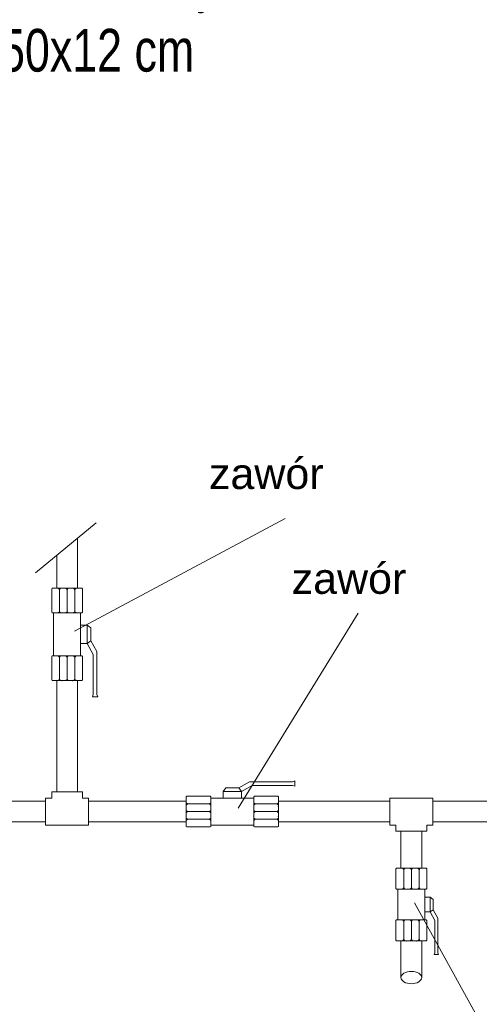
# Model space of a CAD drawing. Header units: inches. Extents: x 57112 to 98566, y -51777 to -16564.
# Tile 23 of 138: x 71319 to 71454, y -21136 to -20848. Entities that reach past the tile are written whole.
import ezdxf

# ---------------------------------------------------------------- set-up
doc = ezdxf.new("R2010")
doc.units = ezdxf.units.IN
doc.header["$MEASUREMENT"] = 0
doc.layers.get('0').update_dxf_attribs({"color": 251, "lineweight": 0})
doc.layers.add('p--opisy dodatkowe', color=251, linetype='Continuous', lineweight=0)
doc.layers.add('p--opisy pomieszczeń', color=250, linetype='Continuous', lineweight=0)
doc.styles.add('1-50', font='arial.ttf', dxfattribs={"width": 0.75, "height": 12.5})
doc.styles.get("Standard").update_dxf_attribs({"font": 'arial.ttf', "width": 0.75})

# ---------------------------------------------------------------- blocks, each defined once
blk = doc.blocks.new('A$C6761DF6A')
for p, q in [((256.6, 1714), (354.9, 1795.1)), ((319.7, 1619.2), (662.3, 1802.3)), ((324.8, 1688.7), (324.8, 1770.2)), ((291.1, 1742.4), (291.1, 1688.7)), ((283.9, 1688.7), (282.9, 1687.7)), ((282.9, 1687.7), (282.9, 1649.7)), ((331.9, 1688.7), (283.9, 1688.7)), ((324.8, 1688.7), (291.1, 1688.7)), ((295.4, 1686.7), (293.5, 1688.7)), ((295.4, 1686.7), (297.4, 1688.7)), ((295.4, 1686.7), (295.4, 1650.7)), ((307.9, 1686.7), (306, 1688.7)), ((307.9, 1686.7), (309.9, 1688.7)), ((307.9, 1686.7), (307.9, 1650.7)), ((320.4, 1686.7), (318.5, 1688.7)), ((320.4, 1686.7), (322.4, 1688.7)), ((320.4, 1686.7), (320.4, 1650.7)), ((332.9, 1687.7), (331.9, 1688.7)), ((332.9, 1687.7), (332.9, 1649.7)), ((283.9, 1648.7), (282.9, 1649.7)), ((295.4, 1650.7), (293.5, 1648.7)), ((295.4, 1650.7), (297.4, 1648.7)), ((307.9, 1650.7), (306, 1648.7)), ((307.9, 1650.7), (309.9, 1648.7)), ((320.4, 1650.7), (318.5, 1648.7)), ((320.4, 1650.7), (322.4, 1648.7)), ((331.9, 1648.7), (332.9, 1649.7)), ((329.9, 1648.7), (283.9, 1648.7)), ((285.9, 1648.7), (285.9, 1578.7)), ((331.9, 1648.7), (329.9, 1648.7)), ((329.9, 1648.7), (329.9, 1578.7)), ((329.9, 1648.7), (329.9, 1648.7)), ((329.9, 1648.7), (329.9, 1613.7)), ((585.6, 1331.3), (780.7, 1648.1)), ((340.4, 1628.7), (329.9, 1628.7)), ((340.4, 1613.7), (340.4, 1628.7)), ((340.4, 1628.7), (340.4, 1598.7)), ((340.4, 1628.7), (340.4, 1624.2)), ((346.4, 1624.2), (340.4, 1628.7)), ((346.4, 1624.2), (346.4, 1603.2)), ((340.4, 1598.7), (340.4, 1603.2)), ((346.4, 1603.2), (340.4, 1598.7)), ((346.4, 1603.2), (356.4, 1585.8)), ((340.4, 1598.7), (329.9, 1598.7)), ((340.4, 1598.7), (350.4, 1581.3)), ((356.4, 1585.8), (356.4, 1515.8)), ((282.9, 1577.7), (283.9, 1578.7)), ((282.9, 1539.7), (282.9, 1577.7)), ((283.9, 1578.7), (331.9, 1578.7)), ((295.4, 1576.7), (293.5, 1578.7)), ((295.4, 1576.7), (297.4, 1578.7)), ((295.4, 1540.7), (295.4, 1576.7)), ((316.3, 1578.7), (299.7, 1578.7)), ((307.9, 1576.7), (306, 1578.7)), ((320.4, 1578.7), (307.9, 1578.7)), ((307.9, 1576.7), (309.9, 1578.7)), ((307.9, 1540.7), (307.9, 1576.7)), ((320.4, 1576.7), (318.5, 1578.7)), ((320.4, 1576.7), (322.4, 1578.7)), ((320.4, 1540.7), (320.4, 1576.7)), ((331.9, 1578.7), (332.9, 1577.7)), ((332.9, 1577.7), (332.9, 1539.7)), ((350.4, 1581.3), (350.4, 1515.8)), ((282.9, 1539.7), (283.9, 1538.7)), ((307.9, 1538.7), (283.9, 1538.7)), ((324.9, 1538.7), (290.9, 1538.7)), ((291.1, 1538.7), (291.1, 1357.7)), ((295.4, 1540.7), (293.5, 1538.7)), ((295.4, 1540.7), (297.4, 1538.7)), ((307.9, 1538.7), (295.4, 1538.7)), ((307.9, 1540.7), (306, 1538.7)), ((307.9, 1540.7), (309.9, 1538.7)), ((320.4, 1538.7), (307.9, 1538.7)), ((320.4, 1540.7), (318.5, 1538.7)), ((320.4, 1540.7), (322.4, 1538.7)), ((331.9, 1538.7), (320.4, 1538.7)), ((324.8, 1357.7), (324.8, 1538.7)), ((331.9, 1538.7), (332.9, 1539.7)), ((350.4, 1515.8), (349, 1512)), ((357.7, 1512), (349, 1512)), ((356.4, 1515.8), (357.7, 1512)), ((565.8, 1364.2), (561.3, 1358.2)), ((565.8, 1364.2), (586.8, 1364.2)), ((586.8, 1364.2), (604.2, 1374.2)), ((586.8, 1364.2), (591.3, 1358.2)), ((591.3, 1358.2), (608.7, 1368.2)), ((604.2, 1374.2), (674.2, 1374.2)), ((608.7, 1368.2), (674.2, 1368.2)), ((674.2, 1374.2), (678, 1375.5)), ((674.2, 1368.2), (678, 1366.8)), ((678, 1375.5), (678, 1366.8)), ((272.9, 1347.7), (272.9, 1303.7)), ((272.9, 1347.7), (282.9, 1347.7)), ((282.9, 1347.7), (282.9, 1357.7)), ((332.9, 1357.7), (282.9, 1357.7)), ((324.9, 1357.7), (290.9, 1357.7)), ((324.8, 1357.7), (291.1, 1357.7)), ((332.9, 1347.7), (332.9, 1357.7)), ((342.9, 1347.7), (332.9, 1347.7)), ((342.9, 1347.7), (342.9, 1303.7)), ((502.3, 1350.7), (501.3, 1349.7)), ((501.3, 1349.7), (501.3, 1301.7)), ((502.3, 1350.7), (540.3, 1350.7)), ((541.3, 1349.7), (540.3, 1350.7)), ((541.3, 1349.7), (541.3, 1347.7)), ((541.3, 1347.7), (611.3, 1347.7)), ((541.3, 1347.7), (541.3, 1301.7)), ((541.3, 1347.7), (541.3, 1347.7)), ((541.3, 1347.7), (576.3, 1347.7)), ((576.3, 1358.2), (561.3, 1358.2)), ((561.3, 1358.2), (591.3, 1358.2)), ((561.3, 1358.2), (561.3, 1347.7)), ((561.3, 1358.2), (565.8, 1358.2)), ((591.3, 1358.2), (586.8, 1358.2)), ((591.3, 1358.2), (591.3, 1347.7)), ((611.3, 1349.7), (612.3, 1350.7)), ((611.3, 1301.7), (611.3, 1349.7)), ((612.3, 1350.7), (650.3, 1350.7)), ((651.3, 1349.7), (650.3, 1350.7)), ((651.3, 1349.7), (651.3, 1338.2)), ((902.3, 1347.7), (832.3, 1347.7)), ((832.3, 1303.7), (832.3, 1347.7)), ((902.3, 1303.7), (902.3, 1347.7)), ((272.9, 1342.6), (137.6, 1342.6)), ((272.9, 1342.6), (272.9, 1308.9)), ((342.9, 1342.7), (342.9, 1308.7)), ((501.3, 1342.6), (342.9, 1342.6)), ((342.9, 1342.6), (342.9, 1308.9)), ((503.3, 1338.2), (501.3, 1340.2)), ((503.3, 1338.2), (501.3, 1336.3)), ((503.3, 1338.2), (539.3, 1338.2)), ((539.3, 1338.2), (541.3, 1340.2)), ((539.3, 1338.2), (541.3, 1336.3)), ((613.3, 1338.2), (611.3, 1340.2)), ((611.3, 1338.2), (611.3, 1325.7)), ((613.3, 1338.2), (611.3, 1336.3)), ((611.3, 1334.1), (611.3, 1317.5)), ((649.3, 1338.2), (613.3, 1338.2)), ((649.3, 1338.2), (651.3, 1340.2)), ((649.3, 1338.2), (651.3, 1336.3)), ((651.3, 1342.7), (651.3, 1308.7)), ((832.3, 1342.6), (651.3, 1342.6)), ((651.3, 1338.2), (651.3, 1325.7)), ((832.3, 1342.7), (832.3, 1308.7)), ((832.3, 1342.6), (832.3, 1308.9)), ((902.3, 1342.7), (902.3, 1308.7)), ((1060.7, 1342.6), (902.3, 1342.6)), ((503.3, 1325.7), (501.3, 1327.7)), ((503.3, 1325.7), (501.3, 1323.8)), ((503.3, 1313.2), (501.3, 1315.2)), ((503.3, 1313.2), (501.3, 1311.3)), ((503.3, 1325.7), (539.3, 1325.7)), ((503.3, 1313.2), (539.3, 1313.2)), ((539.3, 1325.7), (541.3, 1327.7)), ((539.3, 1325.7), (541.3, 1323.8)), ((539.3, 1313.2), (541.3, 1315.2)), ((539.3, 1313.2), (541.3, 1311.3)), ((613.3, 1325.7), (611.3, 1327.7)), ((613.3, 1325.7), (611.3, 1323.8)), ((613.3, 1313.2), (611.3, 1315.2)), ((613.3, 1313.2), (611.3, 1311.3)), ((649.3, 1325.7), (613.3, 1325.7)), ((649.3, 1313.2), (613.3, 1313.2)), ((649.3, 1325.7), (651.3, 1327.7)), ((649.3, 1325.7), (651.3, 1323.8)), ((649.3, 1313.2), (651.3, 1315.2)), ((649.3, 1313.2), (651.3, 1311.3)), ((651.3, 1325.7), (651.3, 1313.2)), ((651.3, 1325.7), (651.3, 1301.7)), ((115.9, 1308.9), (272.9, 1308.9)), ((272.9, 1303.7), (342.9, 1303.7)), ((342.9, 1308.9), (501.3, 1308.9)), ((501.3, 1301.7), (502.3, 1300.7)), ((502.3, 1300.7), (540.3, 1300.7)), ((541.3, 1301.7), (540.3, 1300.7)), ((541.3, 1303.7), (611.3, 1303.7)), ((612.3, 1300.7), (611.3, 1301.7)), ((650.3, 1300.7), (612.3, 1300.7)), ((650.3, 1300.7), (651.3, 1301.7)), ((651.3, 1308.9), (832.3, 1308.9)), ((832.3, 1303.7), (842.3, 1303.7)), ((842.3, 1303.7), (842.3, 1293.7)), ((902.3, 1303.7), (892.3, 1303.7)), ((892.3, 1303.7), (892.3, 1293.7)), ((902.3, 1308.9), (1060.7, 1308.9)), ((902.3, 1303.7), (902.3, 1308.7)), ((842.3, 1293.7), (892.3, 1293.7)), ((850.3, 1293.7), (884.3, 1293.7)), ((850.4, 1293.7), (850.4, 1233.5)), ((884.1, 1293.7), (850.4, 1293.7)), ((884.1, 1233.5), (884.1, 1293.7)), ((843.3, 1233.5), (842.3, 1232.5)), ((891.3, 1233.5), (843.3, 1233.5)), ((884.3, 1233.5), (850.3, 1233.5)), ((854.8, 1231.5), (852.8, 1233.5)), ((854.8, 1231.5), (856.8, 1233.5)), ((867.3, 1231.5), (865.3, 1233.5)), ((867.3, 1231.5), (869.3, 1233.5)), ((879.8, 1231.5), (877.8, 1233.5)), ((879.8, 1231.5), (881.8, 1233.5)), ((892.3, 1232.5), (891.3, 1233.5)), ((842.3, 1232.5), (842.3, 1200.5)), ((854.8, 1201.5), (854.8, 1231.5)), ((867.3, 1201.5), (867.3, 1231.5)), ((879.8, 1201.5), (879.8, 1231.5)), ((892.3, 1232.5), (892.3, 1200.5)), ((843.3, 1199.5), (842.3, 1200.5)), ((854.8, 1201.5), (852.8, 1199.5)), ((854.8, 1201.5), (856.8, 1199.5)), ((867.3, 1201.5), (865.3, 1199.5)), ((867.3, 1201.5), (869.3, 1199.5)), ((879.8, 1201.5), (877.8, 1199.5)), ((879.8, 1201.5), (881.8, 1199.5)), ((891.3, 1199.5), (892.3, 1200.5)), ((889.3, 1199.5), (843.3, 1199.5)), ((845.3, 1199.5), (845.3, 1149.5)), ((891.3, 1199.5), (889.3, 1199.5)), ((889.3, 1199.5), (889.3, 1149.5)), ((889.3, 1199.5), (889.3, 1199.5)), ((889.3, 1199.5), (889.3, 1174.5)), ((897.7, 1186.5), (889.3, 1186.5)), ((897.7, 1174.5), (897.7, 1186.5)), ((897.7, 1186.5), (897.7, 1162.5)), ((897.7, 1186.5), (897.7, 1182.9)), ((902.5, 1182.9), (897.7, 1186.5)), ((872.3, 1177.4), (1113.6, 741.4)), ((902.5, 1182.9), (902.5, 1166.1)), ((897.7, 1162.5), (889.3, 1162.5)), ((897.7, 1162.5), (897.7, 1166.1)), ((902.5, 1166.1), (897.7, 1162.5)), ((897.7, 1162.5), (905.6, 1148.6)), ((902.5, 1166.1), (910.4, 1152.2)), ((842.3, 1148.5), (843.3, 1149.5)), ((842.3, 1116.5), (842.3, 1148.5)), ((843.3, 1149.5), (891.3, 1149.5)), ((854.8, 1147.5), (852.8, 1149.5)), ((854.8, 1147.5), (856.8, 1149.5)), ((854.8, 1147.5), (854.8, 1117.5)), ((875.7, 1149.5), (859.1, 1149.5)), ((867.3, 1147.5), (865.3, 1149.5)), ((879.8, 1149.5), (867.3, 1149.5)), ((867.3, 1147.5), (869.3, 1149.5)), ((867.3, 1147.5), (867.3, 1117.5)), ((879.8, 1147.5), (877.8, 1149.5)), ((879.8, 1147.5), (881.8, 1149.5)), ((879.8, 1147.5), (879.8, 1117.5)), ((891.3, 1149.5), (892.3, 1148.5)), ((892.3, 1148.5), (892.3, 1116.5)), ((905.6, 1148.6), (905.6, 1096.2)), ((910.4, 1152.2), (910.4, 1096.2)), ((842.3, 1116.5), (843.3, 1115.5)), ((867.3, 1115.5), (843.3, 1115.5)), ((850.3, 1115.5), (884.3, 1115.5)), ((850.4, 1115.5), (850.4, 1055.8)), ((854.8, 1117.5), (852.8, 1115.5)), ((854.8, 1117.5), (856.8, 1115.5)), ((867.3, 1115.5), (854.8, 1115.5)), ((867.3, 1117.5), (865.3, 1115.5)), ((867.3, 1117.5), (869.3, 1115.5)), ((879.8, 1115.5), (867.3, 1115.5)), ((879.8, 1117.5), (877.8, 1115.5)), ((879.8, 1117.5), (881.8, 1115.5)), ((891.3, 1115.5), (879.8, 1115.5)), ((884.1, 1055.8), (884.1, 1115.5)), ((891.3, 1115.5), (892.3, 1116.5)), ((905.6, 1096.2), (904.5, 1093.2)), ((911.5, 1093.2), (904.5, 1093.2)), ((910.4, 1096.2), (911.5, 1093.2))]:
    blk.add_line(p, q)
blk.add_lwpolyline([(850.4, 1055.8), (850.7, 1053.9), (851.7, 1052), (853.3, 1050.3), (855.3, 1048.8), (857.9, 1047.5), (860.8, 1046.6), (864, 1046), (867.3, 1045.8), (870.5, 1046), (873.7, 1046.6), (876.6, 1047.5), (879.2, 1048.8), (881.3, 1050.3), (882.8, 1052), (883.8, 1053.9), (884.1, 1055.8), (883.8, 1057.8), (882.8, 1059.7), (881.3, 1061.4), (879.2, 1062.9), (876.6, 1064.2), (873.7, 1065.1), (870.5, 1065.6), (867.3, 1065.8), (864, 1065.6), (860.8, 1065.1), (857.9, 1064.2), (855.3, 1062.9), (853.3, 1061.4), (851.7, 1059.7), (850.7, 1057.8)], close=True)
for p in [(299.6, 1538.7), (316.3, 1538.7), (651.3, 1334.1), (651.3, 1317.4), (858.9, 1115.5), (875.6, 1115.5)]:
    blk.add_point(p)
for p in [(538.4, 1850.1), (672.8, 1679.7)]:
    blk.add_text('zawór', height=50).set_placement(p)

msp = doc.modelspace()

# ---------------------------------------------------------------- block references
at = {"color": 6, "linetype": 'Continuous', "lineweight": 60, "ltscale": 8, "xscale": 0.18, "yscale": 0.18, "zscale": 0.18}
msp.add_blockref('A$C6761DF6A', (71277.559, -21318.021), dxfattribs=at)

# ---------------------------------------------------------------- texts
at = {"layer": 'p--opisy dodatkowe', "insert": (71292.264, -20829.522, 151.8), "char_height": 12.5, "width": 177.1707, "attachment_point": 1, "style": '1-50'}
msp.add_mtext('betonowe korytko\\P40x50x12 cm', dxfattribs=at)
at = {"layer": 'p--opisy pomieszczeń', "insert": (71512.238, -20913.122, 151.8), "char_height": 12.5, "width": 98, "attachment_point": 3, "style": '1-50'}
msp.add_mtext('4,45 m2', dxfattribs=at)

doc.saveas('drawing.dxf')
